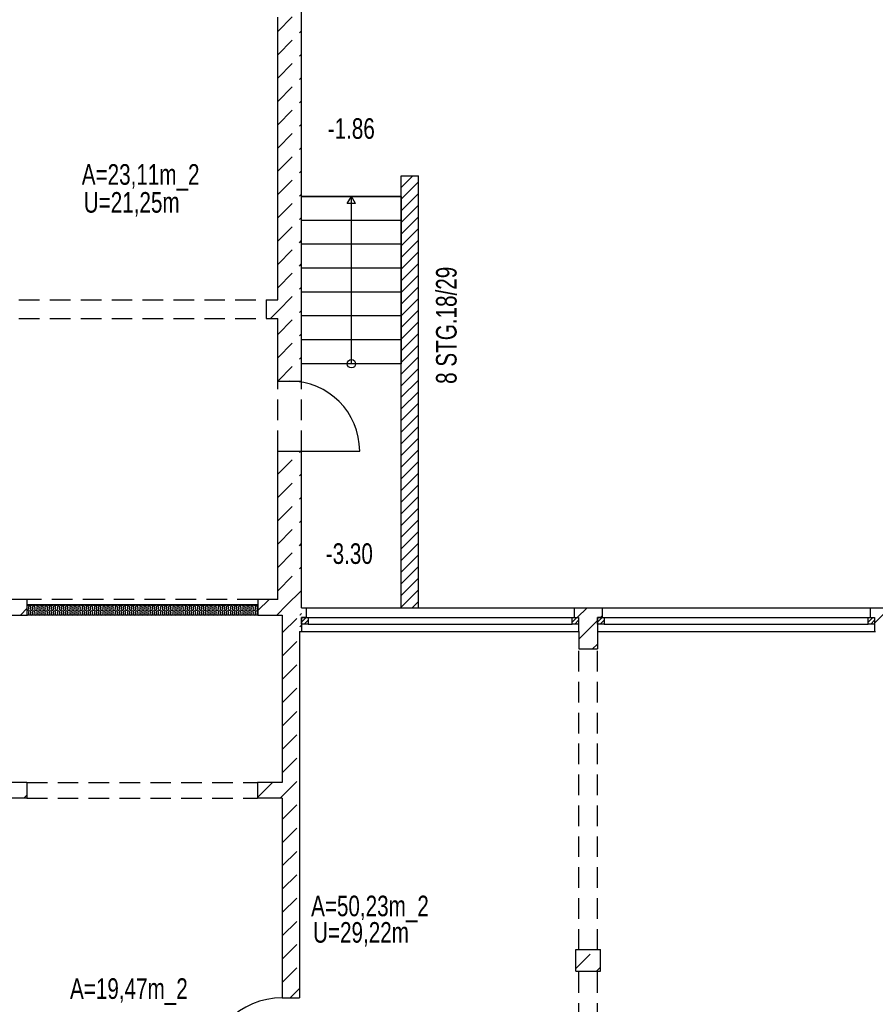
# Model space of a CAD drawing. Header units: metres. Extents: x 940 to 7099, y 1470 to 4983.
# Tile 10 of 15: x 3870 to 4909, y 2084 to 3279. Entities that reach past the tile are written whole.
import ezdxf
from ezdxf.enums import TextEntityAlignment as Align

# ---------------------------------------------------------------- set-up
doc = ezdxf.new("R2010")
doc.units = ezdxf.units.M
doc.header["$LTSCALE"] = 100
doc.header["$MEASUREMENT"] = 0
doc.linetypes.add('HIDDEN', pattern=[0.375, 0.25, -0.125])
for name, color, linetype in [('1', 2, 'Continuous'), ('108', 71, 'Continuous'), ('20', 211, 'Continuous'), ('22', 211, 'Continuous'), ('30', 5, 'Continuous'), ('32', 2, 'Continuous'), ('54', 2, 'Continuous'), ('64', 7, 'Continuous'), ('67', 2, 'Continuous'), ('68', 211, 'Continuous'), ('69', 6, 'Continuous'), ('74', 6, 'Continuous')]:
    doc.layers.add(name, color=color, linetype=linetype)

msp = doc.modelspace()

# ---------------------------------------------------------------- linework, layer by layer
at = {"layer": '1', "linetype": 'Continuous'}
for p, q in [((3879.5, 2575), (3855.5, 2575)), ((3879.5, 2556), (3879.5, 2575)), ((4183.5, 2575), (4159.5, 2575)), ((4159.5, 2575), (4159.5, 2556)), ((3850, 2556), (3879.5, 2556)), ((4159.5, 2556), (4189, 2556))]:
    msp.add_line(p, q, dxfattribs=at)
at = {"layer": '108', "linetype": 'Continuous'}
for p, q in [((4212.5, 2861), (4212.5, 3064)), ((4212.5, 3064), (4333.5, 3064)), ((4333.5, 3064), (4212.5, 3064)), ((4268, 3055.3397), (4273, 3064)), ((4273, 2861), (4273, 3064)), ((4278, 3055.3397), (4273, 3064)), ((4333.5, 3064), (4333.5, 2861)), ((4278, 3055.3397), (4268, 3055.3397)), ((4333.5, 3035), (4212.5, 3035)), ((4333.5, 3006), (4212.5, 3006)), ((4333.5, 2977), (4212.5, 2977)), ((4333.5, 2948), (4212.5, 2948)), ((4333.5, 2919), (4212.5, 2919)), ((4333.5, 2890), (4212.5, 2890)), ((4333.5, 2861), (4212.5, 2861)), ((4333.5, 2861), (4212.5, 2861))]:
    msp.add_line(p, q, dxfattribs=at)
at = {"layer": '20', "linetype": 'Continuous'}
for p, q in [((4333.5, 3074.8499), (4347.6501, 3089)), ((4333.5, 3088.9921), (4333.5079, 3089)), ((4333.5, 3060.7078), (4354.5, 3081.7078)), ((4333.5, 3046.5657), (4354.5, 3067.5657)), ((4333.5, 3032.4235), (4354.5, 3053.4235)), ((4333.5, 3018.2814), (4354.5, 3039.2814)), ((4333.5, 3004.1393), (4354.5, 3025.1393)), ((4333.5, 2989.9971), (4354.5, 3010.9971)), ((4333.5, 2975.855), (4354.5, 2996.855)), ((4333.5, 2961.7128), (4354.5, 2982.7128)), ((4333.5, 2947.5707), (4354.5, 2968.5707)), ((4333.5, 2933.4286), (4354.5, 2954.4286)), ((4333.5, 2919.2864), (4354.5, 2940.2864)), ((4333.5, 2905.1443), (4354.5, 2926.1443)), ((4333.5, 2891.0022), (4354.5, 2912.0022)), ((4333.5, 2876.86), (4354.5, 2897.86)), ((4333.5, 2862.7179), (4354.5, 2883.7179)), ((4333.5, 2848.5758), (4354.5, 2869.5758)), ((4333.5, 2834.4336), (4354.5, 2855.4336)), ((4333.5, 2820.2915), (4354.5, 2841.2915)), ((4333.5, 2806.1494), (4354.5, 2827.1494)), ((4333.5, 2792.0072), (4354.5, 2813.0072)), ((4333.5, 2777.8651), (4354.5, 2798.8651)), ((4333.5, 2763.7229), (4354.5, 2784.7229)), ((4333.5, 2749.5808), (4354.5, 2770.5808)), ((4333.5, 2735.4387), (4354.5, 2756.4387)), ((4333.5, 2721.2965), (4354.5, 2742.2965)), ((4333.5, 2707.1544), (4354.5, 2728.1544)), ((4333.5, 2693.0123), (4354.5, 2714.0123)), ((4333.5, 2678.8701), (4354.5, 2699.8701)), ((4333.5, 2664.728), (4354.5, 2685.728)), ((4333.5, 2650.5859), (4354.5, 2671.5859)), ((4333.5, 2636.4437), (4354.5, 2657.4437)), ((4333.5, 2622.3016), (4354.5, 2643.3016)), ((4333.5, 2608.1595), (4354.5, 2629.1595)), ((4333.5, 2594.0173), (4354.5, 2615.0173)), ((4333.5, 2579.8752), (4354.5, 2600.8752)), ((4333.5, 2565.733), (4354.5, 2586.733)), ((4346.9091, 2565), (4354.5, 2572.5909)), ((3881.0752, 2565.031), (3881.4248, 2563.969)), ((3881.0752, 2559.031), (3881.4248, 2557.969)), ((3883.9248, 2565.031), (3883.5752, 2563.969)), ((3883.9248, 2559.031), (3883.5752, 2557.969)), ((3886.0752, 2565.031), (3886.4248, 2563.969)), ((3886.0752, 2559.031), (3886.4248, 2557.969)), ((3888.9248, 2565.031), (3888.5752, 2563.969)), ((3888.9248, 2559.031), (3888.5752, 2557.969)), ((3891.0752, 2565.031), (3891.4248, 2563.969)), ((3891.0752, 2559.031), (3891.4248, 2557.969)), ((3893.9248, 2565.031), (3893.5752, 2563.969)), ((3893.9248, 2559.031), (3893.5752, 2557.969)), ((3896.0752, 2565.031), (3896.4248, 2563.969)), ((3896.0752, 2559.031), (3896.4248, 2557.969)), ((3898.9248, 2565.031), (3898.5752, 2563.969)), ((3898.9248, 2559.031), (3898.5752, 2557.969)), ((3901.0752, 2565.031), (3901.4248, 2563.969)), ((3901.0752, 2559.031), (3901.4248, 2557.969)), ((3903.9248, 2565.031), (3903.5752, 2563.969)), ((3903.9248, 2559.031), (3903.5752, 2557.969)), ((3906.0752, 2565.031), (3906.4248, 2563.969)), ((3906.0752, 2559.031), (3906.4248, 2557.969)), ((3908.9248, 2565.031), (3908.5752, 2563.969)), ((3908.9248, 2559.031), (3908.5752, 2557.969)), ((3911.0752, 2565.031), (3911.4248, 2563.969)), ((3911.0752, 2559.031), (3911.4248, 2557.969)), ((3913.9248, 2565.031), (3913.5752, 2563.969)), ((3913.9248, 2559.031), (3913.5752, 2557.969)), ((3916.0752, 2565.031), (3916.4248, 2563.969)), ((3916.0752, 2559.031), (3916.4248, 2557.969)), ((3918.9248, 2565.031), (3918.5752, 2563.969)), ((3918.9248, 2559.031), (3918.5752, 2557.969)), ((3921.0752, 2565.031), (3921.4248, 2563.969)), ((3921.0752, 2559.031), (3921.4248, 2557.969)), ((3923.9248, 2565.031), (3923.5752, 2563.969)), ((3923.9248, 2559.031), (3923.5752, 2557.969)), ((3926.0752, 2565.031), (3926.4248, 2563.969)), ((3926.0752, 2559.031), (3926.4248, 2557.969)), ((3928.9248, 2565.031), (3928.5752, 2563.969)), ((3928.9248, 2559.031), (3928.5752, 2557.969)), ((3931.0752, 2565.031), (3931.4248, 2563.969)), ((3931.0752, 2559.031), (3931.4248, 2557.969)), ((3933.9248, 2565.031), (3933.5752, 2563.969)), ((3933.9248, 2559.031), (3933.5752, 2557.969)), ((3936.0752, 2565.031), (3936.4248, 2563.969)), ((3936.0752, 2559.031), (3936.4248, 2557.969)), ((3938.9248, 2565.031), (3938.5752, 2563.969)), ((3938.9248, 2559.031), (3938.5752, 2557.969)), ((3941.0752, 2565.031), (3941.4248, 2563.969)), ((3941.0752, 2559.031), (3941.4248, 2557.969)), ((3943.9248, 2565.031), (3943.5752, 2563.969)), ((3943.9248, 2559.031), (3943.5752, 2557.969)), ((3946.0752, 2565.031), (3946.4248, 2563.969)), ((3946.0752, 2559.031), (3946.4248, 2557.969)), ((3948.9248, 2565.031), (3948.5752, 2563.969)), ((3948.9248, 2559.031), (3948.5752, 2557.969)), ((3951.0752, 2565.031), (3951.4248, 2563.969)), ((3951.0752, 2559.031), (3951.4248, 2557.969)), ((3953.9248, 2565.031), (3953.5752, 2563.969)), ((3953.9248, 2559.031), (3953.5752, 2557.969)), ((3956.0752, 2565.031), (3956.4248, 2563.969)), ((3956.0752, 2559.031), (3956.4248, 2557.969)), ((3958.9248, 2565.031), (3958.5752, 2563.969)), ((3958.9248, 2559.031), (3958.5752, 2557.969)), ((3961.0752, 2565.031), (3961.4248, 2563.969)), ((3961.0752, 2559.031), (3961.4248, 2557.969)), ((3963.9248, 2565.031), (3963.5752, 2563.969)), ((3963.9248, 2559.031), (3963.5752, 2557.969)), ((3966.0752, 2565.031), (3966.4248, 2563.969)), ((3966.0752, 2559.031), (3966.4248, 2557.969)), ((3968.9248, 2565.031), (3968.5752, 2563.969)), ((3968.9248, 2559.031), (3968.5752, 2557.969)), ((3971.0752, 2565.031), (3971.4248, 2563.969)), ((3971.0752, 2559.031), (3971.4248, 2557.969)), ((3973.9248, 2565.031), (3973.5752, 2563.969)), ((3973.9248, 2559.031), (3973.5752, 2557.969)), ((3976.0752, 2565.031), (3976.4248, 2563.969)), ((3976.0752, 2559.031), (3976.4248, 2557.969)), ((3978.9248, 2565.031), (3978.5752, 2563.969)), ((3978.9248, 2559.031), (3978.5752, 2557.969)), ((3981.0752, 2565.031), (3981.4248, 2563.969)), ((3981.0752, 2559.031), (3981.4248, 2557.969)), ((3983.9248, 2565.031), (3983.5752, 2563.969)), ((3983.9248, 2559.031), (3983.5752, 2557.969)), ((3986.0752, 2565.031), (3986.4248, 2563.969)), ((3986.0752, 2559.031), (3986.4248, 2557.969)), ((3988.9248, 2565.031), (3988.5752, 2563.969)), ((3988.9248, 2559.031), (3988.5752, 2557.969)), ((3991.0752, 2565.031), (3991.4248, 2563.969)), ((3991.0752, 2559.031), (3991.4248, 2557.969)), ((3993.9248, 2565.031), (3993.5752, 2563.969)), ((3993.9248, 2559.031), (3993.5752, 2557.969)), ((3996.0752, 2565.031), (3996.4248, 2563.969)), ((3996.0752, 2559.031), (3996.4248, 2557.969)), ((3998.9248, 2565.031), (3998.5752, 2563.969)), ((3998.9248, 2559.031), (3998.5752, 2557.969)), ((4001.0752, 2565.031), (4001.4248, 2563.969)), ((4001.0752, 2559.031), (4001.4248, 2557.969)), ((4003.9248, 2565.031), (4003.5752, 2563.969)), ((4003.9248, 2559.031), (4003.5752, 2557.969)), ((4006.0752, 2565.031), (4006.4248, 2563.969)), ((4006.0752, 2559.031), (4006.4248, 2557.969)), ((4008.9248, 2565.031), (4008.5752, 2563.969)), ((4008.9248, 2559.031), (4008.5752, 2557.969)), ((4011.0752, 2565.031), (4011.4248, 2563.969)), ((4011.0752, 2559.031), (4011.4248, 2557.969)), ((4013.9248, 2565.031), (4013.5752, 2563.969)), ((4013.9248, 2559.031), (4013.5752, 2557.969)), ((4016.0752, 2565.031), (4016.4248, 2563.969)), ((4016.0752, 2559.031), (4016.4248, 2557.969)), ((4018.9248, 2565.031), (4018.5752, 2563.969)), ((4018.9248, 2559.031), (4018.5752, 2557.969)), ((4021.0752, 2565.031), (4021.4248, 2563.969)), ((4021.0752, 2559.031), (4021.4248, 2557.969)), ((4023.9248, 2565.031), (4023.5752, 2563.969)), ((4023.9248, 2559.031), (4023.5752, 2557.969)), ((4026.0752, 2565.031), (4026.4248, 2563.969)), ((4026.0752, 2559.031), (4026.4248, 2557.969)), ((4028.9248, 2565.031), (4028.5752, 2563.969)), ((4028.9248, 2559.031), (4028.5752, 2557.969)), ((4031.0752, 2565.031), (4031.4248, 2563.969)), ((4031.0752, 2559.031), (4031.4248, 2557.969)), ((4033.9248, 2565.031), (4033.5752, 2563.969)), ((4033.9248, 2559.031), (4033.5752, 2557.969)), ((4036.0752, 2565.031), (4036.4248, 2563.969)), ((4036.0752, 2559.031), (4036.4248, 2557.969)), ((4038.9248, 2565.031), (4038.5752, 2563.969)), ((4038.9248, 2559.031), (4038.5752, 2557.969)), ((4041.0752, 2565.031), (4041.4248, 2563.969)), ((4041.0752, 2559.031), (4041.4248, 2557.969)), ((4043.9248, 2565.031), (4043.5752, 2563.969)), ((4043.9248, 2559.031), (4043.5752, 2557.969)), ((4046.0752, 2565.031), (4046.4248, 2563.969)), ((4046.0752, 2559.031), (4046.4248, 2557.969)), ((4048.9248, 2565.031), (4048.5752, 2563.969)), ((4048.9248, 2559.031), (4048.5752, 2557.969)), ((4051.0752, 2565.031), (4051.4248, 2563.969)), ((4051.0752, 2559.031), (4051.4248, 2557.969)), ((4053.9248, 2565.031), (4053.5752, 2563.969)), ((4053.9248, 2559.031), (4053.5752, 2557.969)), ((4056.0752, 2565.031), (4056.4248, 2563.969)), ((4056.0752, 2559.031), (4056.4248, 2557.969)), ((4058.9248, 2565.031), (4058.5752, 2563.969)), ((4058.9248, 2559.031), (4058.5752, 2557.969)), ((4061.0752, 2565.031), (4061.4248, 2563.969)), ((4061.0752, 2559.031), (4061.4248, 2557.969)), ((4063.9248, 2565.031), (4063.5752, 2563.969)), ((4063.9248, 2559.031), (4063.5752, 2557.969)), ((4066.0752, 2565.031), (4066.4248, 2563.969)), ((4066.0752, 2559.031), (4066.4248, 2557.969)), ((4068.9248, 2565.031), (4068.5752, 2563.969)), ((4068.9248, 2559.031), (4068.5752, 2557.969)), ((4071.0752, 2565.031), (4071.4248, 2563.969)), ((4071.0752, 2559.031), (4071.4248, 2557.969)), ((4073.9248, 2565.031), (4073.5752, 2563.969)), ((4073.9248, 2559.031), (4073.5752, 2557.969)), ((4076.0752, 2565.031), (4076.4248, 2563.969)), ((4076.0752, 2559.031), (4076.4248, 2557.969)), ((4078.9248, 2565.031), (4078.5752, 2563.969)), ((4078.9248, 2559.031), (4078.5752, 2557.969)), ((4081.0752, 2565.031), (4081.4248, 2563.969)), ((4081.0752, 2559.031), (4081.4248, 2557.969)), ((4083.9248, 2565.031), (4083.5752, 2563.969)), ((4083.9248, 2559.031), (4083.5752, 2557.969)), ((4086.0752, 2565.031), (4086.4248, 2563.969)), ((4086.0752, 2559.031), (4086.4248, 2557.969)), ((4088.9248, 2565.031), (4088.5752, 2563.969)), ((4088.9248, 2559.031), (4088.5752, 2557.969)), ((4091.0752, 2565.031), (4091.4248, 2563.969)), ((4091.0752, 2559.031), (4091.4248, 2557.969)), ((4093.9248, 2565.031), (4093.5752, 2563.969)), ((4093.9248, 2559.031), (4093.5752, 2557.969)), ((4096.0752, 2565.031), (4096.4248, 2563.969)), ((4096.0752, 2559.031), (4096.4248, 2557.969)), ((4098.9248, 2565.031), (4098.5752, 2563.969)), ((4098.9248, 2559.031), (4098.5752, 2557.969)), ((4101.0752, 2565.031), (4101.4248, 2563.969)), ((4101.0752, 2559.031), (4101.4248, 2557.969)), ((4103.9248, 2565.031), (4103.5752, 2563.969)), ((4103.9248, 2559.031), (4103.5752, 2557.969)), ((4106.0752, 2565.031), (4106.4248, 2563.969)), ((4106.0752, 2559.031), (4106.4248, 2557.969)), ((4108.9248, 2565.031), (4108.5752, 2563.969)), ((4108.9248, 2559.031), (4108.5752, 2557.969)), ((4111.0752, 2565.031), (4111.4248, 2563.969)), ((4111.0752, 2559.031), (4111.4248, 2557.969)), ((4113.9248, 2565.031), (4113.5752, 2563.969)), ((4113.9248, 2559.031), (4113.5752, 2557.969)), ((4116.0752, 2565.031), (4116.4248, 2563.969)), ((4116.0752, 2559.031), (4116.4248, 2557.969)), ((4118.9248, 2565.031), (4118.5752, 2563.969)), ((4118.9248, 2559.031), (4118.5752, 2557.969)), ((4121.0752, 2565.031), (4121.4248, 2563.969)), ((4121.0752, 2559.031), (4121.4248, 2557.969)), ((4123.9248, 2565.031), (4123.5752, 2563.969)), ((4123.9248, 2559.031), (4123.5752, 2557.969)), ((4126.0752, 2565.031), (4126.4248, 2563.969)), ((4126.0752, 2559.031), (4126.4248, 2557.969)), ((4128.9248, 2565.031), (4128.5752, 2563.969)), ((4128.9248, 2559.031), (4128.5752, 2557.969)), ((4131.0752, 2565.031), (4131.4248, 2563.969)), ((4131.0752, 2559.031), (4131.4248, 2557.969)), ((4133.9248, 2565.031), (4133.5752, 2563.969)), ((4133.9248, 2559.031), (4133.5752, 2557.969)), ((4136.0752, 2565.031), (4136.4248, 2563.969)), ((4136.0752, 2559.031), (4136.4248, 2557.969)), ((4138.9248, 2565.031), (4138.5752, 2563.969)), ((4138.9248, 2559.031), (4138.5752, 2557.969)), ((4141.0752, 2565.031), (4141.4248, 2563.969)), ((4141.0752, 2559.031), (4141.4248, 2557.969)), ((4143.9248, 2565.031), (4143.5752, 2563.969)), ((4143.9248, 2559.031), (4143.5752, 2557.969)), ((4146.0752, 2565.031), (4146.4248, 2563.969)), ((4146.0752, 2559.031), (4146.4248, 2557.969)), ((4148.9248, 2565.031), (4148.5752, 2563.969)), ((4148.9248, 2559.031), (4148.5752, 2557.969)), ((4151.0752, 2565.031), (4151.4248, 2563.969)), ((4151.0752, 2559.031), (4151.4248, 2557.969)), ((4153.9248, 2565.031), (4153.5752, 2563.969)), ((4153.9248, 2559.031), (4153.5752, 2557.969)), ((4156.0752, 2565.031), (4156.4248, 2563.969)), ((4156.0752, 2559.031), (4156.4248, 2557.969)), ((4158.9248, 2565.031), (4158.5752, 2563.969)), ((4158.9248, 2559.031), (4158.5752, 2557.969)), ((4210.4932, 2541.7212), (4212.5, 2543.728))]:
    msp.add_line(p, q, dxfattribs=at)
for centre, start, end in [((3880, 2569.5), 250.5288, 270), ((3880, 2563.5), 250.5288, 270), ((3880, 2569.5), 270, 318.1897), ((3880, 2563.5), 270, 18.2205), ((3880, 2557.5), 270, 18.2205), ((3882.5, 2565.5), 341.7795, 198.2205), ((3882.5, 2559.5), 341.7795, 198.2205), ((3885, 2563.5), 161.7795, 270), ((3885, 2557.5), 161.7795, 270), ((3885, 2569.5), 221.8103, 270), ((3885, 2569.5), 270, 318.1897), ((3885, 2563.5), 270, 18.2205), ((3885, 2557.5), 270, 18.2205), ((3887.5, 2565.5), 341.7795, 198.2205), ((3887.5, 2559.5), 341.7795, 198.2205), ((3890, 2563.5), 161.7795, 270), ((3890, 2557.5), 161.7795, 270), ((3890, 2569.5), 221.8103, 270), ((3890, 2569.5), 270, 318.1897), ((3890, 2563.5), 270, 18.2205), ((3890, 2557.5), 270, 18.2205), ((3892.5, 2565.5), 341.7795, 198.2205), ((3892.5, 2559.5), 341.7795, 198.2205), ((3895, 2563.5), 161.7795, 270), ((3895, 2557.5), 161.7795, 270), ((3895, 2569.5), 221.8103, 270), ((3895, 2569.5), 270, 318.1897), ((3895, 2563.5), 270, 18.2205), ((3895, 2557.5), 270, 18.2205), ((3897.5, 2565.5), 341.7795, 198.2205), ((3897.5, 2559.5), 341.7795, 198.2205), ((3900, 2563.5), 161.7795, 270), ((3900, 2557.5), 161.7795, 270), ((3900, 2569.5), 221.8103, 270), ((3900, 2569.5), 270, 318.1897), ((3900, 2563.5), 270, 18.2205), ((3900, 2557.5), 270, 18.2205), ((3902.5, 2565.5), 341.7795, 198.2205), ((3902.5, 2559.5), 341.7795, 198.2205), ((3905, 2563.5), 161.7795, 270), ((3905, 2557.5), 161.7795, 270), ((3905, 2569.5), 221.8103, 270), ((3905, 2569.5), 270, 318.1897), ((3905, 2563.5), 270, 18.2205), ((3905, 2557.5), 270, 18.2205), ((3907.5, 2565.5), 341.7795, 198.2205), ((3907.5, 2559.5), 341.7795, 198.2205), ((3910, 2563.5), 161.7795, 270), ((3910, 2557.5), 161.7795, 270), ((3910, 2569.5), 221.8103, 270), ((3910, 2569.5), 270, 318.1897), ((3910, 2563.5), 270, 18.2205), ((3910, 2557.5), 270, 18.2205), ((3912.5, 2565.5), 341.7795, 198.2205), ((3912.5, 2559.5), 341.7795, 198.2205), ((3915, 2563.5), 161.7795, 270), ((3915, 2557.5), 161.7795, 270), ((3915, 2569.5), 221.8103, 270), ((3915, 2569.5), 270, 318.1897), ((3915, 2563.5), 270, 18.2205), ((3915, 2557.5), 270, 18.2205), ((3917.5, 2565.5), 341.7795, 198.2205), ((3917.5, 2559.5), 341.7795, 198.2205), ((3920, 2563.5), 161.7795, 270), ((3920, 2557.5), 161.7795, 270), ((3920, 2569.5), 221.8103, 270), ((3920, 2569.5), 270, 318.1897), ((3920, 2563.5), 270, 18.2205), ((3920, 2557.5), 270, 18.2205), ((3922.5, 2565.5), 341.7795, 198.2205), ((3922.5, 2559.5), 341.7795, 198.2205), ((3925, 2563.5), 161.7795, 270), ((3925, 2557.5), 161.7795, 270), ((3925, 2569.5), 221.8103, 270), ((3925, 2569.5), 270, 318.1897), ((3925, 2563.5), 270, 18.2205), ((3925, 2557.5), 270, 18.2205), ((3927.5, 2565.5), 341.7795, 198.2205), ((3927.5, 2559.5), 341.7795, 198.2205), ((3930, 2563.5), 161.7795, 270), ((3930, 2557.5), 161.7795, 270), ((3930, 2569.5), 221.8103, 270), ((3930, 2569.5), 270, 318.1897), ((3930, 2563.5), 270, 18.2205), ((3930, 2557.5), 270, 18.2205), ((3932.5, 2565.5), 341.7795, 198.2205), ((3932.5, 2559.5), 341.7795, 198.2205), ((3935, 2563.5), 161.7795, 270), ((3935, 2557.5), 161.7795, 270), ((3935, 2569.5), 221.8103, 270), ((3935, 2569.5), 270, 318.1897), ((3935, 2563.5), 270, 18.2205), ((3935, 2557.5), 270, 18.2205), ((3937.5, 2565.5), 341.7795, 198.2205), ((3937.5, 2559.5), 341.7795, 198.2205), ((3940, 2563.5), 161.7795, 270), ((3940, 2557.5), 161.7795, 270), ((3940, 2569.5), 221.8103, 270), ((3940, 2569.5), 270, 318.1897), ((3940, 2563.5), 270, 18.2205), ((3940, 2557.5), 270, 18.2205), ((3942.5, 2565.5), 341.7795, 198.2205), ((3942.5, 2559.5), 341.7795, 198.2205), ((3945, 2563.5), 161.7795, 270), ((3945, 2557.5), 161.7795, 270), ((3945, 2569.5), 221.8103, 270), ((3945, 2569.5), 270, 318.1897), ((3945, 2563.5), 270, 18.2205), ((3945, 2557.5), 270, 18.2205), ((3947.5, 2565.5), 341.7795, 198.2205), ((3947.5, 2559.5), 341.7795, 198.2205), ((3950, 2563.5), 161.7795, 270), ((3950, 2557.5), 161.7795, 270), ((3950, 2569.5), 221.8103, 270), ((3950, 2569.5), 270, 318.1897), ((3950, 2563.5), 270, 18.2205), ((3950, 2557.5), 270, 18.2205), ((3952.5, 2565.5), 341.7795, 198.2205), ((3952.5, 2559.5), 341.7795, 198.2205), ((3955, 2563.5), 161.7795, 270), ((3955, 2557.5), 161.7795, 270), ((3955, 2569.5), 221.8103, 270), ((3955, 2569.5), 270, 318.1897), ((3955, 2563.5), 270, 18.2205), ((3955, 2557.5), 270, 18.2205), ((3957.5, 2565.5), 341.7795, 198.2205), ((3957.5, 2559.5), 341.7795, 198.2205), ((3960, 2563.5), 161.7795, 270), ((3960, 2557.5), 161.7795, 270), ((3960, 2569.5), 221.8103, 270), ((3960, 2569.5), 270, 318.1897), ((3960, 2563.5), 270, 18.2205), ((3960, 2557.5), 270, 18.2205), ((3962.5, 2565.5), 341.7795, 198.2205), ((3962.5, 2559.5), 341.7795, 198.2205), ((3965, 2563.5), 161.7795, 270), ((3965, 2557.5), 161.7795, 270), ((3965, 2569.5), 221.8103, 270), ((3965, 2569.5), 270, 318.1897), ((3965, 2563.5), 270, 18.2205), ((3965, 2557.5), 270, 18.2205), ((3967.5, 2565.5), 341.7795, 198.2205), ((3967.5, 2559.5), 341.7795, 198.2205), ((3970, 2563.5), 161.7795, 270), ((3970, 2557.5), 161.7795, 270), ((3970, 2569.5), 221.8103, 270), ((3970, 2569.5), 270, 318.1897), ((3970, 2563.5), 270, 18.2205), ((3970, 2557.5), 270, 18.2205), ((3972.5, 2565.5), 341.7795, 198.2205), ((3972.5, 2559.5), 341.7795, 198.2205), ((3975, 2563.5), 161.7795, 270), ((3975, 2557.5), 161.7795, 270), ((3975, 2569.5), 221.8103, 270), ((3975, 2569.5), 270, 318.1897), ((3975, 2563.5), 270, 18.2205), ((3975, 2557.5), 270, 18.2205), ((3977.5, 2565.5), 341.7795, 198.2205), ((3977.5, 2559.5), 341.7795, 198.2205), ((3980, 2563.5), 161.7795, 270), ((3980, 2557.5), 161.7795, 270), ((3980, 2569.5), 221.8103, 270), ((3980, 2569.5), 270, 318.1897), ((3980, 2563.5), 270, 18.2205), ((3980, 2557.5), 270, 18.2205), ((3982.5, 2565.5), 341.7795, 198.2205), ((3982.5, 2559.5), 341.7795, 198.2205), ((3985, 2563.5), 161.7795, 270), ((3985, 2557.5), 161.7795, 270), ((3985, 2569.5), 221.8103, 270), ((3985, 2569.5), 270, 318.1897), ((3985, 2563.5), 270, 18.2205), ((3985, 2557.5), 270, 18.2205), ((3987.5, 2565.5), 341.7795, 198.2205), ((3987.5, 2559.5), 341.7795, 198.2205), ((3990, 2563.5), 161.7795, 270), ((3990, 2557.5), 161.7795, 270), ((3990, 2569.5), 221.8103, 270), ((3990, 2569.5), 270, 318.1897), ((3990, 2563.5), 270, 18.2205), ((3990, 2557.5), 270, 18.2205), ((3992.5, 2565.5), 341.7795, 198.2205), ((3992.5, 2559.5), 341.7795, 198.2205), ((3995, 2563.5), 161.7795, 270), ((3995, 2557.5), 161.7795, 270), ((3995, 2569.5), 221.8103, 270), ((3995, 2569.5), 270, 318.1897), ((3995, 2563.5), 270, 18.2205), ((3995, 2557.5), 270, 18.2205), ((3997.5, 2565.5), 341.7795, 198.2205), ((3997.5, 2559.5), 341.7795, 198.2205), ((4000, 2563.5), 161.7795, 270), ((4000, 2557.5), 161.7795, 270), ((4000, 2569.5), 221.8103, 270), ((4000, 2569.5), 270, 318.1897), ((4000, 2563.5), 270, 18.2205), ((4000, 2557.5), 270, 18.2205), ((4002.5, 2565.5), 341.7795, 198.2205), ((4002.5, 2559.5), 341.7795, 198.2205), ((4005, 2563.5), 161.7795, 270), ((4005, 2557.5), 161.7795, 270), ((4005, 2569.5), 221.8103, 270), ((4005, 2569.5), 270, 318.1897), ((4005, 2563.5), 270, 18.2205), ((4005, 2557.5), 270, 18.2205), ((4007.5, 2565.5), 341.7795, 198.2205), ((4007.5, 2559.5), 341.7795, 198.2205), ((4010, 2563.5), 161.7795, 270), ((4010, 2557.5), 161.7795, 270), ((4010, 2569.5), 221.8103, 270), ((4010, 2569.5), 270, 318.1897), ((4010, 2563.5), 270, 18.2205), ((4010, 2557.5), 270, 18.2205), ((4012.5, 2565.5), 341.7795, 198.2205), ((4012.5, 2559.5), 341.7795, 198.2205), ((4015, 2563.5), 161.7795, 270), ((4015, 2557.5), 161.7795, 270), ((4015, 2569.5), 221.8103, 270), ((4015, 2569.5), 270, 318.1897), ((4015, 2563.5), 270, 18.2205), ((4015, 2557.5), 270, 18.2205), ((4017.5, 2565.5), 341.7795, 198.2205), ((4017.5, 2559.5), 341.7795, 198.2205), ((4020, 2563.5), 161.7795, 270), ((4020, 2557.5), 161.7795, 270), ((4020, 2569.5), 221.8103, 270), ((4020, 2569.5), 270, 318.1897), ((4020, 2563.5), 270, 18.2205), ((4020, 2557.5), 270, 18.2205), ((4022.5, 2565.5), 341.7795, 198.2205), ((4022.5, 2559.5), 341.7795, 198.2205), ((4025, 2563.5), 161.7795, 270), ((4025, 2557.5), 161.7795, 270), ((4025, 2569.5), 221.8103, 270), ((4025, 2569.5), 270, 318.1897), ((4025, 2563.5), 270, 18.2205), ((4025, 2557.5), 270, 18.2205), ((4027.5, 2565.5), 341.7795, 198.2205), ((4027.5, 2559.5), 341.7795, 198.2205), ((4030, 2563.5), 161.7795, 270), ((4030, 2557.5), 161.7795, 270), ((4030, 2569.5), 221.8103, 270), ((4030, 2569.5), 270, 318.1897), ((4030, 2563.5), 270, 18.2205), ((4030, 2557.5), 270, 18.2205), ((4032.5, 2565.5), 341.7795, 198.2205), ((4032.5, 2559.5), 341.7795, 198.2205), ((4035, 2563.5), 161.7795, 270), ((4035, 2557.5), 161.7795, 270), ((4035, 2569.5), 221.8103, 270), ((4035, 2569.5), 270, 318.1897), ((4035, 2563.5), 270, 18.2205), ((4035, 2557.5), 270, 18.2205), ((4037.5, 2565.5), 341.7795, 198.2205), ((4037.5, 2559.5), 341.7795, 198.2205), ((4040, 2563.5), 161.7795, 270), ((4040, 2557.5), 161.7795, 270), ((4040, 2569.5), 221.8103, 270), ((4040, 2569.5), 270, 318.1897), ((4040, 2563.5), 270, 18.2205), ((4040, 2557.5), 270, 18.2205), ((4042.5, 2565.5), 341.7795, 198.2205), ((4042.5, 2559.5), 341.7795, 198.2205), ((4045, 2563.5), 161.7795, 270), ((4045, 2557.5), 161.7795, 270), ((4045, 2569.5), 221.8103, 270), ((4045, 2569.5), 270, 318.1897), ((4045, 2563.5), 270, 18.2205), ((4045, 2557.5), 270, 18.2205), ((4047.5, 2565.5), 341.7795, 198.2205), ((4047.5, 2559.5), 341.7795, 198.2205), ((4050, 2563.5), 161.7795, 270), ((4050, 2557.5), 161.7795, 270), ((4050, 2569.5), 221.8103, 270), ((4050, 2569.5), 270, 318.1897), ((4050, 2563.5), 270, 18.2205), ((4050, 2557.5), 270, 18.2205), ((4052.5, 2565.5), 341.7795, 198.2205), ((4052.5, 2559.5), 341.7795, 198.2205), ((4055, 2563.5), 161.7795, 270), ((4055, 2557.5), 161.7795, 270), ((4055, 2569.5), 221.8103, 270), ((4055, 2569.5), 270, 318.1897), ((4055, 2563.5), 270, 18.2205), ((4055, 2557.5), 270, 18.2205), ((4057.5, 2565.5), 341.7795, 198.2205), ((4057.5, 2559.5), 341.7795, 198.2205), ((4060, 2563.5), 161.7795, 270), ((4060, 2557.5), 161.7795, 270), ((4060, 2569.5), 221.8103, 270), ((4060, 2569.5), 270, 318.1897), ((4060, 2563.5), 270, 18.2205), ((4060, 2557.5), 270, 18.2205), ((4062.5, 2565.5), 341.7795, 198.2205), ((4062.5, 2559.5), 341.7795, 198.2205), ((4065, 2563.5), 161.7795, 270), ((4065, 2557.5), 161.7795, 270), ((4065, 2569.5), 221.8103, 270), ((4065, 2569.5), 270, 318.1897), ((4065, 2563.5), 270, 18.2205), ((4065, 2557.5), 270, 18.2205), ((4067.5, 2565.5), 341.7795, 198.2205), ((4067.5, 2559.5), 341.7795, 198.2205), ((4070, 2563.5), 161.7795, 270), ((4070, 2557.5), 161.7795, 270), ((4070, 2569.5), 221.8103, 270), ((4070, 2569.5), 270, 318.1897), ((4070, 2563.5), 270, 18.2205), ((4070, 2557.5), 270, 18.2205), ((4072.5, 2565.5), 341.7795, 198.2205), ((4072.5, 2559.5), 341.7795, 198.2205), ((4075, 2563.5), 161.7795, 270), ((4075, 2557.5), 161.7795, 270), ((4075, 2569.5), 221.8103, 270), ((4075, 2569.5), 270, 318.1897), ((4075, 2563.5), 270, 18.2205), ((4075, 2557.5), 270, 18.2205), ((4077.5, 2565.5), 341.7795, 198.2205), ((4077.5, 2559.5), 341.7795, 198.2205), ((4080, 2563.5), 161.7795, 270), ((4080, 2557.5), 161.7795, 270), ((4080, 2569.5), 221.8103, 270), ((4080, 2569.5), 270, 318.1897), ((4080, 2563.5), 270, 18.2205), ((4080, 2557.5), 270, 18.2205), ((4082.5, 2565.5), 341.7795, 198.2205), ((4082.5, 2559.5), 341.7795, 198.2205), ((4085, 2563.5), 161.7795, 270), ((4085, 2557.5), 161.7795, 270), ((4085, 2569.5), 221.8103, 270), ((4085, 2569.5), 270, 318.1897), ((4085, 2563.5), 270, 18.2205), ((4085, 2557.5), 270, 18.2205), ((4087.5, 2565.5), 341.7795, 198.2205), ((4087.5, 2559.5), 341.7795, 198.2205), ((4090, 2563.5), 161.7795, 270), ((4090, 2557.5), 161.7795, 270), ((4090, 2569.5), 221.8103, 270), ((4090, 2569.5), 270, 318.1897), ((4090, 2563.5), 270, 18.2205), ((4090, 2557.5), 270, 18.2205), ((4092.5, 2565.5), 341.7795, 198.2205), ((4092.5, 2559.5), 341.7795, 198.2205), ((4095, 2563.5), 161.7795, 270), ((4095, 2557.5), 161.7795, 270), ((4095, 2569.5), 221.8103, 270), ((4095, 2569.5), 270, 318.1897), ((4095, 2563.5), 270, 18.2205), ((4095, 2557.5), 270, 18.2205), ((4097.5, 2565.5), 341.7795, 198.2205), ((4097.5, 2559.5), 341.7795, 198.2205), ((4100, 2563.5), 161.7795, 270), ((4100, 2557.5), 161.7795, 270), ((4100, 2569.5), 221.8103, 270), ((4100, 2569.5), 270, 318.1897), ((4100, 2563.5), 270, 18.2205), ((4100, 2557.5), 270, 18.2205), ((4102.5, 2565.5), 341.7795, 198.2205), ((4102.5, 2559.5), 341.7795, 198.2205), ((4105, 2563.5), 161.7795, 270), ((4105, 2557.5), 161.7795, 270), ((4105, 2569.5), 221.8103, 270), ((4105, 2569.5), 270, 318.1897), ((4105, 2563.5), 270, 18.2205), ((4105, 2557.5), 270, 18.2205), ((4107.5, 2565.5), 341.7795, 198.2205), ((4107.5, 2559.5), 341.7795, 198.2205), ((4110, 2563.5), 161.7795, 270), ((4110, 2557.5), 161.7795, 270), ((4110, 2569.5), 221.8103, 270), ((4110, 2569.5), 270, 318.1897), ((4110, 2563.5), 270, 18.2205), ((4110, 2557.5), 270, 18.2205), ((4112.5, 2565.5), 341.7795, 198.2205), ((4112.5, 2559.5), 341.7795, 198.2205), ((4115, 2563.5), 161.7795, 270), ((4115, 2557.5), 161.7795, 270), ((4115, 2569.5), 221.8103, 270), ((4115, 2569.5), 270, 318.1897), ((4115, 2563.5), 270, 18.2205), ((4115, 2557.5), 270, 18.2205), ((4117.5, 2565.5), 341.7795, 198.2205), ((4117.5, 2559.5), 341.7795, 198.2205), ((4120, 2563.5), 161.7795, 270), ((4120, 2557.5), 161.7795, 270), ((4120, 2569.5), 221.8103, 270), ((4120, 2569.5), 270, 318.1897), ((4120, 2563.5), 270, 18.2205), ((4120, 2557.5), 270, 18.2205), ((4122.5, 2565.5), 341.7795, 198.2205), ((4122.5, 2559.5), 341.7795, 198.2205), ((4125, 2563.5), 161.7795, 270), ((4125, 2557.5), 161.7795, 270), ((4125, 2569.5), 221.8103, 270), ((4125, 2569.5), 270, 318.1897), ((4125, 2563.5), 270, 18.2205), ((4125, 2557.5), 270, 18.2205), ((4127.5, 2565.5), 341.7795, 198.2205), ((4127.5, 2559.5), 341.7795, 198.2205), ((4130, 2563.5), 161.7795, 270), ((4130, 2557.5), 161.7795, 270), ((4130, 2569.5), 221.8103, 270), ((4130, 2569.5), 270, 318.1897), ((4130, 2563.5), 270, 18.2205), ((4130, 2557.5), 270, 18.2205), ((4132.5, 2565.5), 341.7795, 198.2205), ((4132.5, 2559.5), 341.7795, 198.2205), ((4135, 2563.5), 161.7795, 270), ((4135, 2557.5), 161.7795, 270), ((4135, 2569.5), 221.8103, 270), ((4135, 2569.5), 270, 318.1897), ((4135, 2563.5), 270, 18.2205), ((4135, 2557.5), 270, 18.2205), ((4137.5, 2565.5), 341.7795, 198.2205), ((4137.5, 2559.5), 341.7795, 198.2205), ((4140, 2563.5), 161.7795, 270), ((4140, 2557.5), 161.7795, 270), ((4140, 2569.5), 221.8103, 270), ((4140, 2569.5), 270, 318.1897), ((4140, 2563.5), 270, 18.2205), ((4140, 2557.5), 270, 18.2205), ((4142.5, 2565.5), 341.7795, 198.2205), ((4142.5, 2559.5), 341.7795, 198.2205), ((4145, 2563.5), 161.7795, 270), ((4145, 2557.5), 161.7795, 270), ((4145, 2569.5), 221.8103, 270), ((4145, 2569.5), 270, 318.1897), ((4145, 2563.5), 270, 18.2205), ((4145, 2557.5), 270, 18.2205), ((4147.5, 2565.5), 341.7795, 198.2205), ((4147.5, 2559.5), 341.7795, 198.2205), ((4150, 2563.5), 161.7795, 270), ((4150, 2557.5), 161.7795, 270), ((4150, 2569.5), 221.8103, 270), ((4150, 2569.5), 270, 318.1897), ((4150, 2563.5), 270, 18.2205), ((4150, 2557.5), 270, 18.2205), ((4152.5, 2565.5), 341.7795, 198.2205), ((4152.5, 2559.5), 341.7795, 198.2205), ((4155, 2563.5), 161.7795, 270), ((4155, 2557.5), 161.7795, 270), ((4155, 2569.5), 221.8103, 270), ((4155, 2569.5), 270, 318.1897), ((4155, 2563.5), 270, 18.2205), ((4155, 2557.5), 270, 18.2205), ((4157.5, 2565.5), 341.7795, 198.2205), ((4157.5, 2559.5), 341.7795, 198.2205), ((4160, 2563.5), 161.7795, 250.5288), ((4160, 2557.5), 161.7795, 250.5288), ((4160, 2569.5), 221.8103, 250.5288), ((3880, 2557.5), 250.5288, 270)]:
    msp.add_arc(centre, 1.5, start, end, dxfattribs=at)
at = {"layer": '22', "linetype": 'HIDDEN'}
for p, q in [((4183.5, 3264.2612), (4212.5, 3293.2612)), ((4183.5, 3235.9769), (4212.5, 3264.9769)), ((4183.5, 3207.6926), (4212.5, 3236.6926)), ((4183.5, 3179.4084), (4212.5, 3208.4084)), ((4183.5, 3151.1241), (4212.5, 3180.1241)), ((4183.5, 3122.8398), (4212.5, 3151.8398)), ((4183.5, 3094.5556), (4212.5, 3123.5556)), ((4183.5, 3066.2713), (4212.5, 3095.2713)), ((4183.5, 3037.987), (4212.5, 3066.987)), ((4183.5, 3009.7027), (4212.5, 3038.7027)), ((4183.5, 2981.4185), (4212.5, 3010.4185)), ((4183.5, 2953.1342), (4212.5, 2982.1342)), ((4183.5, 2924.8499), (4212.5, 2953.8499)), ((4174.6501, 2916), (4183.5, 2924.8499)), ((4183.5, 2896.5657), (4212.5, 2925.5657)), ((4183.5, 2868.2814), (4212.5, 2897.2814)), ((4183.5029, 2840), (4212.5, 2868.9971)), ((4211.7872, 2840), (4212.5, 2840.7128)), ((4183.5, 2726.86), (4211.64, 2755)), ((4183.5, 2698.5758), (4212.5, 2727.5758)), ((4183.5, 2670.2915), (4212.5, 2699.2915)), ((4183.5, 2642.0072), (4212.5, 2671.0072)), ((4183.5, 2613.7229), (4212.5, 2642.7229)), ((4183.5, 2585.4387), (4212.5, 2614.4387)), ((4194.2817, 2567.9361), (4212.5, 2586.1544)), ((4159.5, 2561.4387), (4173.0613, 2575)), ((3871.2186, 2556), (3879.5, 2564.2814)), ((4182.3456, 2556), (4194.2817, 2567.9361)), ((4211.3701, 2556.7403), (4212.5, 2557.8701)), ((4547.0411, 2553), (4559.0411, 2565)), ((4908, 2546.2634), (4926.7366, 2565)), ((4189, 2534.3701), (4210, 2555.3701)), ((4210.6299, 2556), (4211.3701, 2556.7403)), ((4558.3254, 2536), (4571.75, 2549.4246)), ((4575.3254, 2553), (4577.25, 2554.9246)), ((4549, 2526.6746), (4558.3254, 2536)), ((4189, 2506.0859), (4210, 2527.0859)), ((4565.6097, 2515), (4571.5, 2520.8903)), ((4189, 2477.8016), (4210, 2498.8016)), ((4189, 2449.5173), (4210, 2470.5173)), ((4189, 2421.233), (4210, 2442.233)), ((4189, 2392.9488), (4210, 2413.9488)), ((4189, 2364.6645), (4210, 2385.6645)), ((4189, 2336.3802), (4210, 2357.3802)), ((4159, 2334.6645), (4177.3355, 2353)), ((3875.4928, 2334), (3879, 2337.5072)), ((4186.6198, 2334), (4189, 2336.3802)), ((4189, 2308.096), (4210, 2329.096)), ((4189, 2279.8117), (4210, 2300.8117)), ((4189, 2251.5274), (4210, 2272.5274)), ((4189, 2223.2431), (4210, 2244.2431)), ((4189, 2194.9589), (4210, 2215.9589)), ((4189, 2166.6746), (4210, 2187.6746)), ((4189, 2138.3903), (4210, 2159.3903)), ((4545.25, 2126.9448), (4568.3052, 2150)), ((4189, 2110.1061), (4210, 2131.1061)), ((4570.5895, 2124), (4575.25, 2128.6605)), ((4198.6821, 2091.5039), (4210, 2102.8218))]:
    msp.add_line(p, q, dxfattribs=at)
at = {"layer": '32', "color": 7, "linetype": 'Continuous'}
for p, q in [((4212.5, 2840), (4212.5, 4006)), ((4183.5, 2938.5), (4183.5, 3281.5)), ((4333.5, 3089), (4354.5, 3089)), ((4333.5, 2565), (4333.5, 3089)), ((4354.5, 2565), (4354.5, 3089)), ((4169.5, 2938.5), (4183.5, 2938.5)), ((4169.5, 2916), (4183.5, 2916)), ((4183.5, 2840), (4183.5, 2916)), ((4183.5, 2575), (4183.5, 2755)), ((4212.5, 2565), (4212.5, 2755)), ((3879.5, 2556), (3879.5, 2568.5)), ((4159.5, 2568.5), (3879.5, 2568.5)), ((4159.5, 2556), (4159.5, 2568.5)), ((4212.5, 2565), (4218, 2565)), ((4543.25, 2565), (4577.25, 2565)), ((4902.5, 2565), (4936.5, 2565)), ((4159.5, 2556), (3879.5, 2556)), ((4189, 2556), (4189, 2353)), ((4210, 2536), (4210, 2091.5039)), ((4210, 2536), (4212.5, 2536)), ((4548.75, 2536), (4549, 2536)), ((4549, 2536), (4549, 2515)), ((4571.5, 2536), (4571.75, 2536)), ((4571.5, 2536), (4571.5, 2515)), ((4908, 2536), (4909, 2536)), ((3879, 2353), (3850, 2353)), ((4189, 2353), (4159, 2353)), ((3879, 2334), (3850, 2334)), ((4189, 2334), (4159, 2334)), ((4189, 2334), (4189, 2091.5039)), ((4545.25, 2150), (4575.25, 2150)), ((4545.25, 2124), (4545.25, 2150)), ((4575.25, 2124), (4575.25, 2150)), ((4545.25, 2124), (4575.25, 2124))]:
    msp.add_line(p, q, dxfattribs=at)
at = {"layer": '54', "linetype": 'Continuous'}
msp.add_circle((4273, 2861), 5, dxfattribs=at)
at = {"layer": '64', "linetype": 'Continuous'}
for p, q in [((4169.5, 2938.5), (4169.5, 2916)), ((4183.5, 2840), (4212.5, 2840)), ((4183.5, 2755), (4212.5, 2755)), ((4218, 2565), (4218, 2553)), ((4543.25, 2565), (4543.25, 2553)), ((4577.25, 2565), (4577.25, 2553)), ((4902.5, 2565), (4902.5, 2553)), ((4218, 2553), (4212.5, 2553)), ((4212.5, 2553), (4212.5, 2536)), ((4543.25, 2553), (4548.75, 2553)), ((4548.75, 2553), (4548.75, 2536)), ((4577.25, 2553), (4571.75, 2553)), ((4571.75, 2553), (4571.75, 2536)), ((4902.5, 2553), (4908, 2553)), ((4908, 2553), (4908, 2536)), ((4549, 2515), (4571.5, 2515)), ((3879, 2353), (3879, 2334)), ((4159, 2353), (4159, 2334)), ((4189, 2091.5039), (4210, 2091.5039))]:
    msp.add_line(p, q, dxfattribs=at)
at = {"layer": '67', "linetype": 'HIDDEN'}
for p, q in [((4183.5, 2755), (4183.5, 2840)), ((4212.5, 2755), (4212.5, 2840))]:
    msp.add_line(p, q, dxfattribs=at)
at = {"layer": '67', "linetype": 'Continuous'}
for p, q in [((4198, 2755), (4283, 2755)), ((4218, 2565), (4543.25, 2565)), ((4577.25, 2565), (4902.5, 2565)), ((4212.5, 2553), (4220.5, 2553)), ((4212.5, 2545), (4212.5, 2553)), ((4218, 2553), (4543.25, 2553)), ((4220.5, 2553), (4220.5, 2545)), ((4220.5, 2553), (4540.75, 2553)), ((4540.75, 2553), (4548.75, 2553)), ((4540.75, 2545), (4540.75, 2553)), ((4548.75, 2553), (4548.75, 2545)), ((4571.75, 2553), (4579.75, 2553)), ((4571.75, 2545), (4571.75, 2553)), ((4577.25, 2553), (4902.5, 2553)), ((4579.75, 2553), (4579.75, 2545)), ((4579.75, 2553), (4900, 2553)), ((4900, 2553), (4908, 2553)), ((4900, 2545), (4900, 2553)), ((4908, 2553), (4908, 2545)), ((4220.5, 2545), (4212.5, 2545)), ((4212.5, 2536), (4548.75, 2536)), ((4220.5, 2545), (4540.75, 2545)), ((4548.75, 2545), (4540.75, 2545)), ((4579.75, 2545), (4571.75, 2545)), ((4571.75, 2536), (4908, 2536)), ((4579.75, 2545), (4900, 2545)), ((4908, 2545), (4900, 2545))]:
    msp.add_line(p, q, dxfattribs=at)
for centre, radius, start, end in [((4198, 2755), 85, 0, 90), ((4189, 1998.5039), 93, 90, 180)]:
    msp.add_arc(centre, radius, start, end, dxfattribs=at)
at = {"layer": '68', "linetype": 'Continuous'}
for p, q in [((4212.5, 2547.3431), (4218.1569, 2553)), ((4215.8137, 2545), (4220.5, 2549.6863)), ((4540.75, 2547.3431), (4546.4069, 2553)), ((4544.0637, 2545), (4548.75, 2549.6863)), ((4571.75, 2547.3431), (4577.4069, 2553)), ((4575.0637, 2545), (4579.75, 2549.6863)), ((4900, 2547.3431), (4905.6569, 2553)), ((4903.3137, 2545), (4908, 2549.6863))]:
    msp.add_line(p, q, dxfattribs=at)
at = {"layer": '69', "linetype": 'HIDDEN'}
for p, q in [((3869.5, 2938.5), (4169.5, 2938.5)), ((3869.5, 2916), (4169.5, 2916)), ((4549, 2150), (4549, 2515)), ((4571.5, 2150), (4571.5, 2515)), ((3879, 2353), (4159, 2353)), ((3879, 2334), (4159, 2334)), ((4549, 1835), (4549, 2124)), ((4571.5, 1835), (4571.5, 2124))]:
    msp.add_line(p, q, dxfattribs=at)
at = {"layer": '74', "linetype": 'HIDDEN'}
for p, q in [((4159.5, 2575), (3879.5, 2575)), ((4159.5, 2556), (3879.5, 2556))]:
    msp.add_line(p, q, dxfattribs=at)

# ---------------------------------------------------------------- texts
at = {"layer": '30', "width": 0.75}
for s, p in [('-1.86', (4272.7938, 3133.9996)), ('-3.30', (4270.4151, 2618.1314))]:
    msp.add_text(s, height=25, dxfattribs=at).set_placement(p, align=Align.CENTER)
for s, p in [('A=23,11m_2', (3945.7184, 3078.2663)), ('U=21,25m', (3948.0972, 3044.3804)), ('A=50,23m_2', (4224.0298, 2190.5449)), ('U=29,22m', (4226.4086, 2158.4425)), ('A=19,47m_2', (3931.446, 2090.2248))]:
    msp.add_text(s, height=25, dxfattribs=at).set_placement(p)
at = {"layer": '69', "width": 0.75}
msp.add_text('8 STG.18/29', height=25, rotation=90, dxfattribs=at).set_placement((4400.6505, 2836.6063))

doc.saveas('drawing.dxf')
